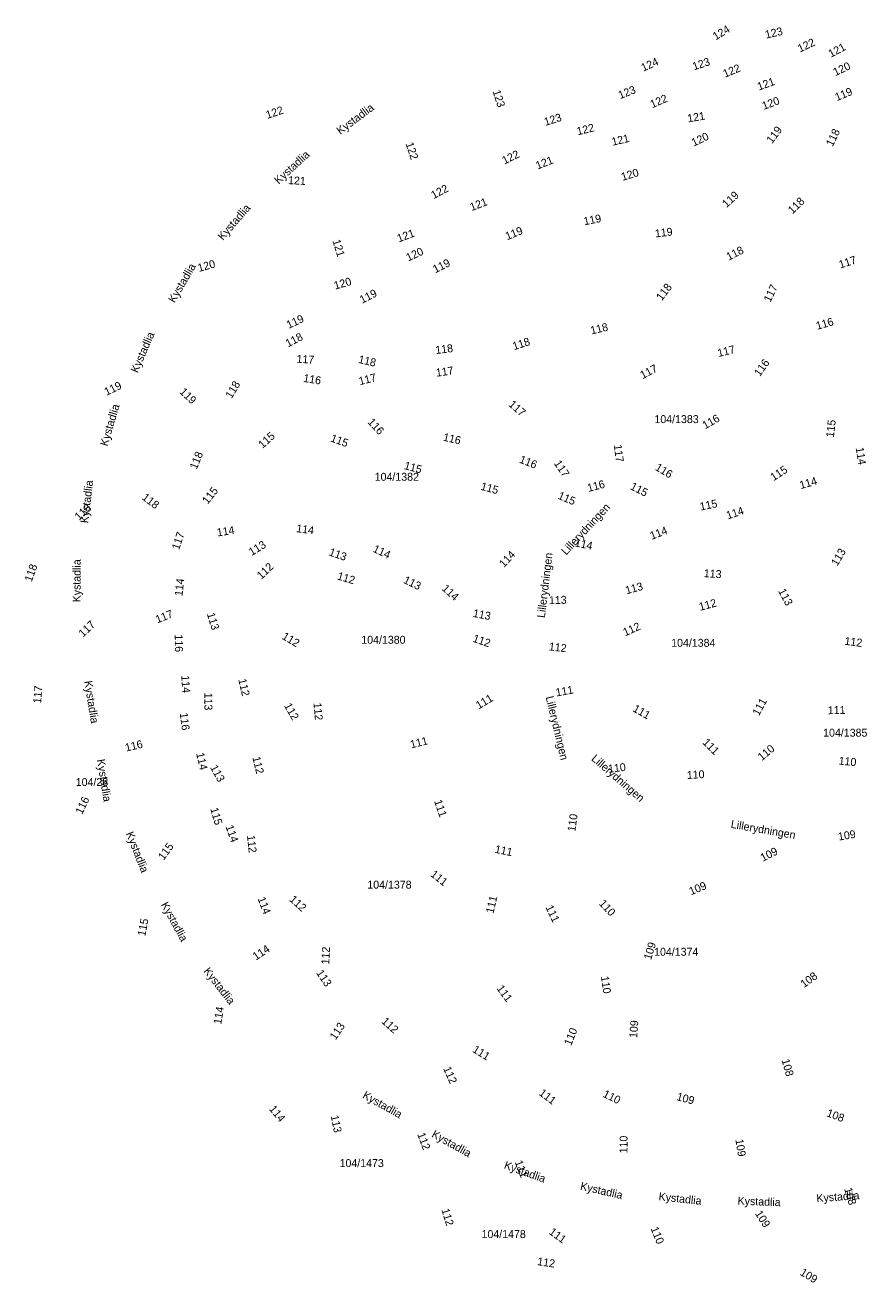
# Model space of a CAD drawing. Header units: metres. Extents: x 92352 to 92618, y 1600226 to 1600387.
# Tile 1 of 2: x 92352 to 92458, y 1600226 to 1600385. Entities that reach past the tile are written whole.
import ezdxf

# ---------------------------------------------------------------- set-up
doc = ezdxf.new("R2010")
doc.units = ezdxf.units.M
doc.header["$LTSCALE"] = 25.4
for name, color, linetype in [('GatenavnTekst', 10, 'Continuous'), ('GnrBnrTekst', 10, 'Continuous'), ('HoydeTekst', 10, 'Continuous')]:
    doc.layers.add(name, color=color, linetype=linetype)

msp = doc.modelspace()

# ---------------------------------------------------------------- texts
at = {"layer": 'GatenavnTekst'}
for s, rotation, p in [('Kystadlia', 36.7209, (92391.54, 1600371, 121.85)), ('Kystadlia', 42.4993, (92383.77, 1600364.73, 121.09)), ('Kystadlia', 49.134, (92376.74, 1600357.64, 120.33)), ('Kystadlia', 59.8333, (92370.65, 1600349.75, 119.66)), ('Kystadlia', 66.5237, (92365.99, 1600340.92, 119.18)), ('Kystadlia', 73.4691, (92362.18, 1600331.69, 118.51)), ('Kystadlia', 83.3163, (92359.75, 1600322.01, 117.98)), ('Lillerydningen', 47.0245, (92420.02, 1600317.96, 113.93)), ('Lillerydningen', 83.1129, (92417.33, 1600310.07, 112.64)), ('Kystadlia', 89.9579, (92358.8, 1600312.07, 117.27)), ('Kystadlia', 279.1134, (92359.26, 1600302.11, 116.77)), ('Lillerydningen', 283.4588, (92417.43, 1600300.13, 111.02)), ('Kystadlia', 279.1134, (92360.85, 1600292.23, 116.05)), ('Lillerydningen', 319.102, (92423.11, 1600292.24, 110.12)), ('Lillerydningen', 349.9976, (92440.72, 1600283.66, 109.49)), ('Kystadlia', 291.6469, (92364.49, 1600282.93, 115.44)), ('Kystadlia', 298.5151, (92368.9, 1600273.97, 114.83)), ('Kystadlia', 307.7686, (92374.25, 1600265.56, 114.28)), ('Kystadlia', 330.4972, (92394.26, 1600249.65, 113.35)), ('Kystadlia', 330.7502, (92402.97, 1600244.73, 112.65)), ('Kystadlia', 340.0283, (92412.11, 1600240.74, 111.86)), ('Kystadlia', 347.0188, (92421.73, 1600238.04, 111.32)), ('Kystadlia', 353.8129, (92431.64, 1600236.7, 110.59)), ('Kystadlia', 357.8046, (92441.62, 1600236.15, 110.05)), ('Kystadlia', 4.1164, (92451.61, 1600236.45, 109.23))]:
    msp.add_text(s, height=1, rotation=rotation, dxfattribs=at).set_placement(p)
at = {"layer": 'GnrBnrTekst'}
for s, p in [('104/1383', (92431.15, 1600334.67)), ('104/1382', (92395.88, 1600327.4)), ('104/1380', (92394.19, 1600306.85)), ('104/1384', (92433.26, 1600306.47)), ('104/1385', (92452.42, 1600295.14)), ('104/28', (92358.19, 1600288.92)), ('104/1378', (92394.95, 1600275.98)), ('104/1374', (92431.11, 1600267.52)), ('104/1473', (92391.45, 1600240.88)), ('104/1478', (92409.35, 1600231.93))]:
    msp.add_text(s, height=1, dxfattribs=at).set_placement(p)
at = {"layer": 'HoydeTekst'}
for s, rotation, p in [('124', 31.0508, (92438.87, 1600382.9, 124)), ('123', 13.0734, (92445.23, 1600383.13, 123)), ('122', 25.601, (92449.5, 1600381.37, 122)), ('121', 28.0262, (92453.4, 1600380.72, 121)), ('124', 24.3296, (92429.74, 1600378.96, 124)), ('123', 18.0366, (92436.13, 1600379.13, 123)), ('122', 22.5359, (92440.04, 1600378.2, 122)), ('120', 25.2231, (92453.96, 1600378.4, 120)), ('121', 19.831, (92444.32, 1600376.58, 121)), ('123', 287.6885, (92410.73, 1600376.5, 123)), ('123', 21.5153, (92426.82, 1600375.5, 123)), ('119', 22.3614, (92454.15, 1600375.25, 119)), ('122', 18.5757, (92382.35, 1600373.01, 122)), ('122', 23.5346, (92430.87, 1600374.35, 122)), ('120', 20.1897, (92444.93, 1600374.15, 120)), ('123', 17.4686, (92417.41, 1600372.13, 123)), ('121', 9.6734, (92435.39, 1600372.57, 121)), ('122', 13.9266, (92421.48, 1600370.94, 122)), ('119', 53.3929, (92445.98, 1600369.83, 119)), ('118', 64.0577, (92453.61, 1600369.46, 118)), ('122', 288.4349, (92399.76, 1600369.9, 122)), ('121', 13.2919, (92425.88, 1600369.63, 121)), ('120', 25.3206, (92436.1, 1600369.52, 120)), ('122', 25.9578, (92412.23, 1600367.26, 122)), ('121', 21.8959, (92416.42, 1600366.62, 121)), ('120', 16.7265, (92427.13, 1600365.2, 120)), ('121', 357.1915, (92384.94, 1600364.8, 121)), ('122', 27.8299, (92403.31, 1600362.89, 122)), ('119', 42.3493, (92440.24, 1600361.77, 119)), ('121', 20.6514, (92408.1, 1600361.39, 121)), ('118', 44.0958, (92448.56, 1600360.97, 118)), ('119', 11.0515, (92422.32, 1600359.6, 119)), ('121', 20.6574, (92398.92, 1600357.44, 121)), ('119', 22.1383, (92412.59, 1600357.72, 119)), ('119', 6.6441, (92431.27, 1600358.07, 119)), ('121', 287.2776, (92390.54, 1600357.66, 121)), ('120', 24.9048, (92400.11, 1600355.03, 120)), ('118', 26.7541, (92440.52, 1600355.14, 118)), ('117', 17.6311, (92454.58, 1600354.15, 117)), ('120', 15.7042, (92373.72, 1600353.72, 120)), ('119', 26.4609, (92403.51, 1600353.55, 119)), ('120', 16.1744, (92390.9, 1600351.49, 120)), ('119', 26.834, (92394.29, 1600349.71, 119)), ('118', 53.0024, (92432.08, 1600350.02, 118)), ('117', 63.8921, (92445.75, 1600349.83, 117)), ('119', 25.1278, (92385.04, 1600346.54, 119)), ('116', 16.2602, (92451.68, 1600346.42, 116)), ('118', 27.4007, (92384.95, 1600344.2, 118)), ('118', 13.4355, (92423.21, 1600345.83, 118)), ('118', 7.0743, (92403.59, 1600343.37, 118)), ('118', 17.9279, (92413.44, 1600343.85, 118)), ('117', 13.6947, (92439.23, 1600343, 117)), ('117', 356.3555, (92386, 1600342.29, 117)), ('118', 347.1419, (92393.75, 1600342.27, 118)), ('117', 8.3787, (92403.67, 1600340.51, 117)), ('117', 27.4307, (92429.66, 1600340.2, 117)), ('116', 54.5366, (92444.43, 1600340.47, 116)), ('119', 26.0514, (92362.08, 1600338.1, 119)), ('118', 58.8636, (92377.83, 1600337.68, 118)), ('116', 350.7425, (92386.83, 1600339.88, 116)), ('117', 14.1781, (92394, 1600339.44, 117)), ('119', 316.2774, (92371.2, 1600338.52, 119)), ('117', 318.8141, (92412.69, 1600336.9, 117)), ('116', 312.784, (92394.92, 1600334.74, 116)), ('116', 29.7035, (92437.54, 1600333.87, 116)), ('115', 83.7032, (92453.77, 1600332.82, 115)), ('115', 41.8156, (92381.74, 1600331.42, 115)), ('116', 346.8961, (92404.44, 1600332.47, 116)), ('115', 339.994, (92390.23, 1600332.38, 115)), ('117', 277.5238, (92426.02, 1600331.9, 117)), ('118', 67.8533, (92373.43, 1600328.76, 118)), ('116', 338.5948, (92414.03, 1600329.71, 116)), ('114', 279.4156, (92456.52, 1600331.55, 114)), ('115', 344.8622, (92399.52, 1600328.89, 115)), ('117', 303.7894, (92418.44, 1600329.59, 117)), ('116', 328.8887, (92431.15, 1600328.82, 116)), ('115', 33.1671, (92446.17, 1600327.33, 115)), ('115', 344.8622, (92409.18, 1600326.28, 115)), ('116', 14.8654, (92422.83, 1600325.98, 116)), ('115', 332.9203, (92428.01, 1600326.38, 115)), ('114', 16.0154, (92449.6, 1600326.34, 114)), ('118', 322.1466, (92366.45, 1600325.14, 118)), ('115', 51.5463, (92374.82, 1600324.37, 115)), ('115', 337.1036, (92418.89, 1600325.16, 115)), ('118', 42.3399, (92358.6, 1600322.34, 118)), ('115', 11.5031, (92436.97, 1600323.64, 115)), ('114', 18.5038, (92440.4, 1600322.52, 114)), ('117', 71.2849, (92371.21, 1600318.62, 117)), ('114', 9.1195, (92376.06, 1600320.37, 114)), ('114', 352.6412, (92385.95, 1600320.93, 114)), ('114', 20.9373, (92430.81, 1600319.95, 114)), ('113', 31.6649, (92380.38, 1600317.9, 113)), ('114', 334.9129, (92395.56, 1600318.48, 114)), ('114', 347.7854, (92421.05, 1600319.15, 114)), ('113', 340.6426, (92390.03, 1600318.02, 113)), ('114', 47.0826, (92412.18, 1600316.39, 114)), ('113', 59.4956, (92454.2, 1600316.58, 113)), ('118', 70.5246, (92352.63, 1600314.58, 118)), ('112', 43.8618, (92381.59, 1600314.9, 112)), ('113', 356.0995, (92437.35, 1600315.26, 113)), ('114', 83.9246, (92371.64, 1600312.82, 114)), ('112', 343.2267, (92391.08, 1600314.98, 112)), ('113', 334.2981, (92399.41, 1600314.56, 113)), ('113', 15.4061, (92427.63, 1600313.08, 113)), ('114', 317.8003, (92404.27, 1600313.7, 114)), ('113', 1.4564, (92417.86, 1600311.84, 113)), ('113', 298.1014, (92446.72, 1600313.5, 113)), ('117', 21.7539, (92368.48, 1600309.41, 117)), ('113', 348.721, (92408.21, 1600310.26, 113)), ('112', 14.8757, (92436.91, 1600311, 112)), ('117', 43.4413, (92359.11, 1600307.61, 117)), ('113', 286.8669, (92374.71, 1600310.62, 113)), ('112', 24.004, (92427.45, 1600307.78, 112)), ('112', 329.2556, (92384.1, 1600307.52, 112)), ('116', 271.1038, (92370.67, 1600308.02, 116)), ('112', 341.0903, (92408.16, 1600307.12, 112)), ('112', 353.5351, (92417.8, 1600306.03, 112)), ('112', 352.3493, (92455.07, 1600306.74, 112)), ('114', 273.8141, (92371.49, 1600302.84, 114)), ('112', 283.2514, (92378.67, 1600302.34, 112)), ('117', 85.44, (92353.81, 1600299.3, 117)), ('113', 270.2283, (92374.4, 1600300.69, 113)), ('111', 31.0086, (92409, 1600298.56, 111)), ('111', 10.1952, (92418.79, 1600300.2, 111)), ('112', 299.6402, (92384.42, 1600299.05, 112)), ('112', 275.033, (92388.16, 1600299.38, 112)), ('111', 330.6422, (92428.33, 1600298.38, 111)), ('111', 61.6992, (92444.32, 1600297.69, 111)), ('111', 1.017, (92453.01, 1600297.97, 111)), ('116', 277.1863, (92371.3, 1600298.1, 116)), ('116', 13.2405, (92364.54, 1600293.25, 116)), ('111', 14.0755, (92400.49, 1600293.65, 111)), ('111', 315.4122, (92437.14, 1600294.32, 111)), ('110', 39.4897, (92444.68, 1600292.04, 110)), ('114', 283.2488, (92373.36, 1600293.02, 114)), ('112', 283.6005, (92380.45, 1600292.52, 112)), ('110', 354.3733, (92454.34, 1600291.63, 110)), ('113', 298.8108, (92375.1, 1600291.26, 113)), ('110', 6.3402, (92425.36, 1600290.59, 110)), ('110', 3.1127, (92435.26, 1600289.8, 110)), ('116', 64.3151, (92358.98, 1600285.26, 116)), ('115', 286.1276, (92375.14, 1600286.05, 115)), ('111', 288.8532, (92403.36, 1600287.01, 111)), ('110', 82.34, (92421.17, 1600283.13, 110)), ('114', 289.4227, (92377.06, 1600283.81, 114)), ('112', 276.3944, (92379.77, 1600282.67, 112)), ('109', 9.6763, (92454.39, 1600282.03, 109)), ('115', 53.7778, (92369.27, 1600279.49, 115)), ('111', 348.1323, (92410.96, 1600280.52, 111)), ('109', 26.8087, (92444.82, 1600279.36, 109)), ('111', 321.6745, (92402.83, 1600277.63, 111)), ('109', 22.3741, (92435.76, 1600275.14, 109)), ('114', 290.7256, (92381.1, 1600274.73, 114)), ('112', 317.611, (92385.05, 1600274.51, 112)), ('111', 76.5268, (92410.84, 1600272.78, 111)), ('111', 295.3594, (92417.39, 1600273.63, 111)), ('110', 312.7428, (92424.09, 1600274.05, 110)), ('115', 78.9279, (92366.94, 1600269.92, 115)), ('114', 33.7664, (92380.91, 1600266.9, 114)), ('112', 87.5319, (92390.15, 1600266.41, 112)), ('109', 72.8839, (92430.72, 1600266.92, 109)), ('113', 303.8592, (92388.46, 1600265.36, 113)), ('108', 36.5289, (92450.02, 1600263.43, 108)), ('111', 306.2309, (92411.2, 1600263.39, 111)), ('110', 277.894, (92424.4, 1600264.9, 110)), ('114', 80.5517, (92376.52, 1600258.82, 114)), ('113', 56.3099, (92390.95, 1600256.82, 113)), ('112', 317.7591, (92396.66, 1600259.14, 112)), ('109', 86.0724, (92428.97, 1600257.12, 109)), ('110', 68.4759, (92420.64, 1600256.11, 110)), ('111', 328.2691, (92408.12, 1600255.45, 111)), ('108', 286.287, (92447.16, 1600254.36, 108)), ('112', 294.1022, (92404.49, 1600253.3, 112)), ('111', 322.9072, (92416.5, 1600250.04, 111)), ('110', 333.8384, (92424.56, 1600249.77, 110)), ('109', 344.6369, (92433.87, 1600249.34, 109)), ('114', 309.1226, (92382.51, 1600248.18, 114)), ('108', 339.4275, (92452.77, 1600247.31, 108)), ('113', 281.2043, (92390.33, 1600247.33, 113)), ('112', 290.4495, (92401.23, 1600245.02, 112)), ('110', 89.6869, (92427.75, 1600242.6, 110)), ('109', 279.3721, (92441.35, 1600244.34, 109)), ('111', 290.9972, (92413.52, 1600241.52, 111)), ('108', 286.367, (92455.06, 1600238.14, 108)), ('112', 287.0876, (92404.28, 1600235.5, 112)), ('109', 302.2148, (92443.79, 1600235.03, 109)), ('111', 323.8204, (92417.77, 1600232.52, 111)), ('110', 292.2059, (92430.65, 1600233.13, 110)), ('112', 351.4471, (92416.33, 1600228.53, 112)), ('109', 328.9784, (92449.42, 1600227.34, 109))]:
    msp.add_text(s, height=1, rotation=rotation, dxfattribs=at).set_placement(p)

doc.saveas('drawing.dxf')
